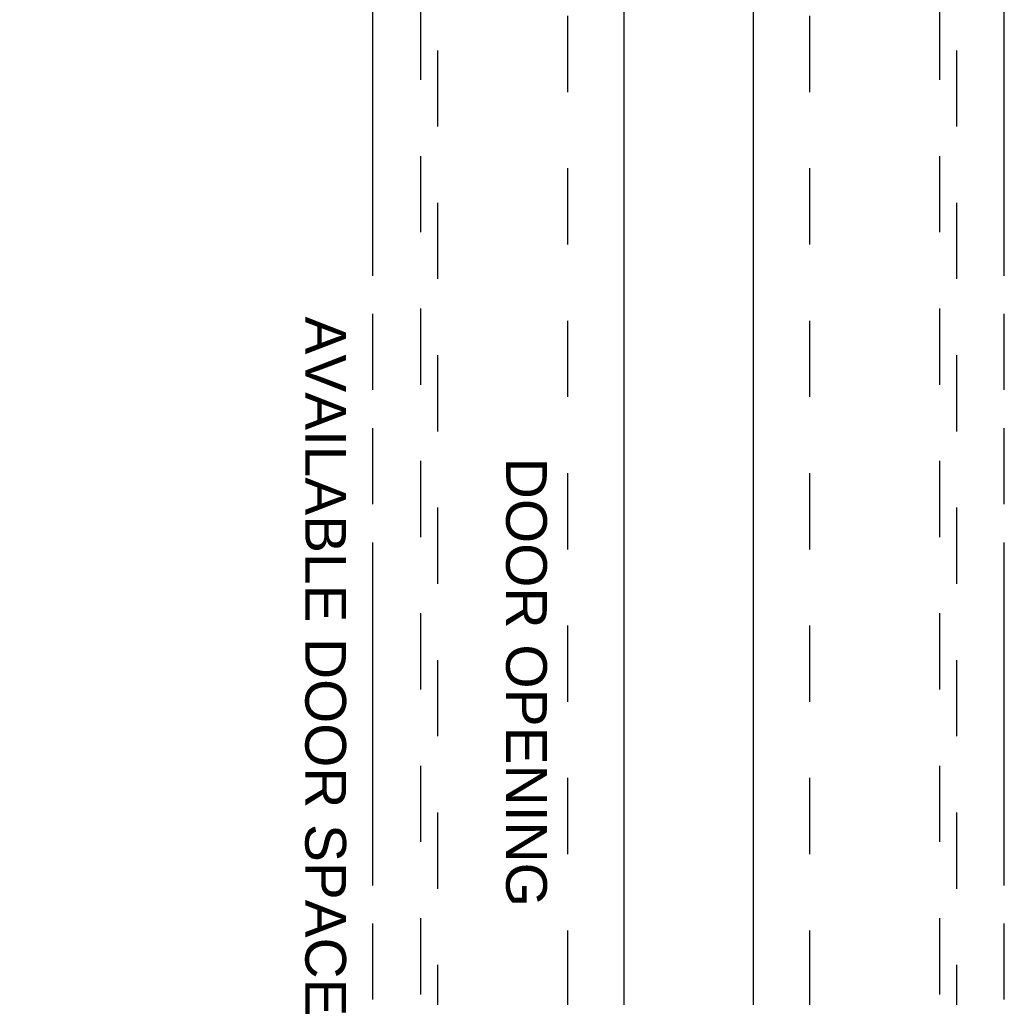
# Model space of a CAD drawing. Header units: inches. Extents: x 0 to 200, y 0 to 130.
# Tile 28 of 91: x 53 to 67, y 43 to 57. Entities that reach past the tile are written whole.
import ezdxf

# ---------------------------------------------------------------- set-up
doc = ezdxf.new("R2010")
doc.units = ezdxf.units.IN
doc.header["$LTSCALE"] = 11.011777
doc.header["$MEASUREMENT"] = 0
doc.linetypes.add('HIDDEN', pattern=[0.2, 0.1, -0.1])
doc.linetypes.add('PHANTOM', pattern=[0.8, 0.45, -0.05, 0.1, -0.05, 0.1, -0.05])
doc.layers.get('0').update_dxf_attribs({"linetype": 'CONTINUOUS'})
for name, color, linetype in [('AVAILABLE_DOOR_SPACE', 7, 'CONTINUOUS'), ('DEFAULT_2', 8, 'HIDDEN'), ('DIMENSIONS', 7, 'CONTINUOUS')]:
    doc.layers.add(name, color=color, linetype=linetype)
doc.styles.get("Standard").update_dxf_attribs({"font": 'arial.ttf'})
doc.dimstyles.new('DIMSTYLE_1', dxfattribs={"dimtxt": 0.883298, "dimasz": 1.17773, "dimexe": 0.09, "dimexo": 0.07, "dimgap": 0.0375, "dimtad": 0, "dimtih": 1, "dimtoh": 1, "dimzin": 4, "dimdsep": 46, "dimtxsty": 'Standard', "dimblk": '_FILLED', "dimblk1": '_FILLED', "dimblk2": '_FILLED', "dimcen": 0.09, "dimazin": 1, "dimtfac": 1, "dimtofl": 0, "dimtmove": 0, "dimatfit": 3, "dimldrblk": '_FILLED', "dimfxl": 0, "dimtolj": 1, "dimtzin": 4, "dimarcsym": 0})

# ---------------------------------------------------------------- blocks, each defined once
blk = doc.blocks.new('_FILLED')
at = {"color": 0, "linetype": 'ByBlock'}
blk.add_solid([(0, 0), (-1, 0.2), (-1, -0.2)], dxfattribs=at)
blk = doc.blocks.new('*D13')
at = {"layer": 'DIMENSIONS', "color": 2, "linetype": 'Continuous'}
for p, q in [((57.851, 72.586), (55.59, 72.586)), ((61.476, 72.586), (63.831, 72.586))]:
    blk.add_line(p, q, dxfattribs=at)
at = {"layer": 'DIMENSIONS', "color": 2, "linetype": 'Continuous', "xscale": 1.1777301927, "yscale": 1.1777301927, "zscale": 1.1777301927}
blk.add_blockref('_FILLED', (57.851, 72.586), dxfattribs=at)
at = {"layer": 'DIMENSIONS', "color": 2, "linetype": 'Continuous', "xscale": 1.1777301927, "yscale": 1.1777301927, "zscale": 1.1777301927, "rotation": 180}
blk.add_blockref('_FILLED', (61.476, 72.586), dxfattribs=at)
at = {"layer": 'DIMENSIONS', "color": 2, "linetype": 'Continuous', "insert": (55.149, 73.028), "char_height": 0.8833, "width": 2.40034, "attachment_point": 3, "line_spacing_factor": 0.9}
blk.add_mtext('3.63', dxfattribs=at)

msp = doc.modelspace()

# ---------------------------------------------------------------- linework, layer by layer
at = {"color": 3, "linetype": 'Continuous'}
for p, q in [((61.476, 92.659), (61.476, 34.367)), ((63.351, 34.367), (63.351, 92.659))]:
    msp.add_line(p, q, dxfattribs=at)
at = {"layer": 'AVAILABLE_DOOR_SPACE', "color": 4, "linetype": 'PHANTOM'}
for p, q in [((57.851, 35.388), (57.851, 58.023)), ((66.976, 35.388), (66.976, 58.023))]:
    msp.add_line(p, q, dxfattribs=at)
at = {"layer": 'DEFAULT_2', "color": 8, "linetype": 'HIDDEN'}
for p, q in [((60.663, 91.998), (60.663, 35.028)), ((64.163, 91.998), (64.163, 35.028)), ((58.538, 61.342), (58.538, 35.34)), ((58.788, 35.34), (58.788, 61.342)), ((66.038, 61.342), (66.038, 35.34)), ((66.288, 35.34), (66.288, 61.342))]:
    msp.add_line(p, q, dxfattribs=at)

# ---------------------------------------------------------------- texts
at = {"layer": 'DIMENSIONS', "color": 2, "linetype": 'Continuous', "char_height": 0.58887, "attachment_point": 2, "rotation": 270, "line_spacing_factor": 0.9}
for s, insert, width in [('AVAILABLE DOOR SPACE', (57.464, 47.342), 10.12892), ('DOOR OPENING', (60.366, 47.131), 6.47971)]:
    msp.add_mtext(s, dxfattribs=dict(at, insert=insert, width=width))

# ---------------------------------------------------------------- dimensions: what is measured, and where the dimension line sits
at = {"layer": 'DIMENSIONS', "color": 2, "linetype": 'Continuous'}
dim = msp.add_linear_dim(base=(61.475717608, 72.586275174), p1=(57.850717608, 91.637977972), p2=(61.475717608, 34.366977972), dimstyle='DIMSTYLE_1', dxfattribs=at)
dim.commit()
dim.dimension.update_dxf_attribs({"geometry": '*D13', "text_midpoint": (53.947294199, 72.581348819), "dimtype": 160})

doc.saveas('drawing.dxf')
